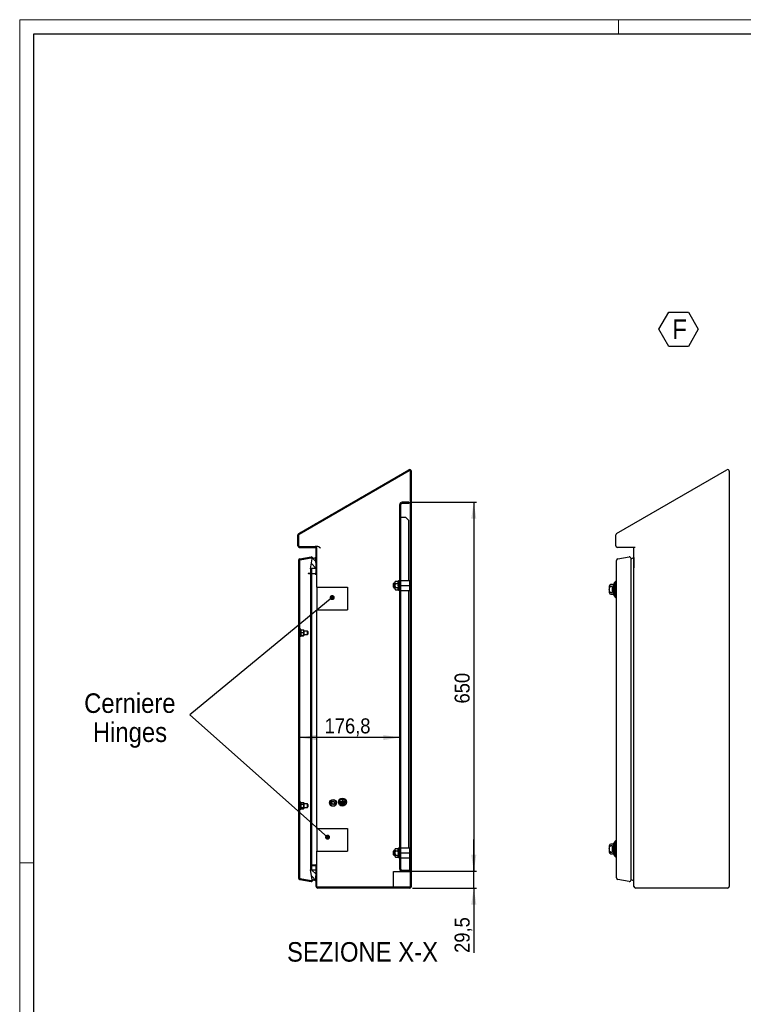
# Model space of a CAD drawing. Header units: millimetres. Extents: x 0 to 4205, y 0 to 2970.
# Tile 3 of 5: x 0 to 1275, y 1235 to 2970. Entities that reach past the tile are written whole.
import ezdxf

# ---------------------------------------------------------------- set-up
doc = ezdxf.new("R2010")
doc.units = ezdxf.units.MM
doc.header["$LTSCALE"] = 5
doc.layers.add('FORMAT', color=7, linetype='Continuous')
doc.styles.add('SLDTEXTSTYLE3', font='GOTHIC.TTF', dxfattribs={"width": 0.913})
doc.styles.add('SLDTEXTSTYLE4', font='GOTHIC.TTF', dxfattribs={"width": 0.913})
doc.dimstyles.new('SLDDIMSTYLE1', dxfattribs={"dimtxt": 26.458333, "dimasz": 29.104167, "dimexe": 0, "dimexo": 0.0625, "dimgap": 6.614583, "dimtad": 1, "dimrnd": 1e-09, "dimzin": 12, "dimdsep": 46, "dimtxsty": 'SLDTEXTSTYLE3', "dimsah": 1, "dimcen": 0.09, "dimadec": 0, "dimazin": 3, "dimtfac": 1, "dimtofl": 0, "dimtmove": 0, "dimatfit": 3, "dimfxl": 1, "dimfrac": 2, "dimtolj": 1, "dimtzin": 12, "dimarcsym": 0})
doc.dimstyles.new('SLDDIMSTYLE2', dxfattribs={"dimtxt": 26.458333, "dimasz": 29.104167, "dimexe": 0, "dimexo": 0.0625, "dimgap": 6.614583, "dimtad": 1, "dimdec": 1, "dimrnd": 1e-09, "dimzin": 12, "dimdsep": 46, "dimtxsty": 'SLDTEXTSTYLE3', "dimsah": 1, "dimcen": 0.09, "dimadec": 0, "dimazin": 3, "dimtfac": 1, "dimtdec": 1, "dimtmove": 0, "dimatfit": 0, "dimfxl": 1, "dimfrac": 2, "dimtolj": 1, "dimtzin": 12, "dimarcsym": 0})
doc.dimstyles.new('SLDDIMSTYLE3', dxfattribs={"dimtxt": 26.458333, "dimasz": 29.104167, "dimexe": 0, "dimexo": 0.0625, "dimgap": 6.614583, "dimtad": 1, "dimdec": 1, "dimrnd": 1e-09, "dimzin": 12, "dimdsep": 46, "dimtxsty": 'SLDTEXTSTYLE3', "dimsah": 1, "dimcen": 0.09, "dimadec": 0, "dimazin": 3, "dimtfac": 1, "dimtdec": 1, "dimtofl": 0, "dimtmove": 0, "dimatfit": 3, "dimfxl": 1, "dimfrac": 2, "dimtolj": 1, "dimtzin": 12, "dimarcsym": 0})

# ---------------------------------------------------------------- blocks, each defined once
blk = doc.blocks.new('SW_NOTE_0_5')
at = {"layer": 'FORMAT', "color": 0, "char_height": 34.4, "attachment_point": 2}
for s, insert, style in [('Cerniere', (94.6, 43.9), 'SLDTEXTSTYLE3'), ('Hinges', (94.8, -7.3), 'SLDTEXTSTYLE4')]:
    blk.add_mtext(s, dxfattribs=dict(at, insert=insert, style=style))
blk = doc.blocks.new('SW_NOTE_0_9')
at = {"layer": 'FORMAT', "color": 0}
for p, q in [((-23.6, 26.4), (-6.2, 56.5)), ((-6.2, 56.5), (28.5, 56.5)), ((28.5, 56.5), (45.8, 26.4)), ((-6.2, -3.7), (-23.6, 26.4)), ((45.8, 26.4), (28.5, -3.7)), ((28.5, -3.7), (-6.2, -3.7))]:
    blk.add_line(p, q, dxfattribs=at)
at = {"layer": 'FORMAT', "color": 0, "insert": (0, 43.9), "char_height": 34.4, "attachment_point": 1, "style": 'SLDTEXTSTYLE3'}
blk.add_mtext('F', dxfattribs=at)
blk = doc.blocks.new('_D_17')
at = {"layer": 'FORMAT'}
blk.add_line((669.7, 1705.2), (492.9, 1705.2), dxfattribs=at)
for points in [[(492.9, 1705.2), (522, 1700.7), (522, 1709.7)], [(669.7, 1705.2), (640.6, 1709.7), (640.6, 1700.7)]]:
    blk.add_solid(points, dxfattribs=at)
at = {"layer": 'FORMAT', "insert": (537.3, 1739), "char_height": 26.46, "attachment_point": 1, "style": 'SLDTEXTSTYLE3'}
blk.add_mtext('176,8', dxfattribs=at)
blk = doc.blocks.new('_D_18')
at = {"layer": 'FORMAT', "color": 7}
for p, q in [((800.2, 1469.6), (800.2, 1525.5)), ((692.7, 1469.6), (805.2, 1469.6)), ((800.2, 1440.1), (800.2, 1469.6)), ((692.2, 1440.1), (805.2, 1440.1)), ((800.2, 1440.1), (800.2, 1325.9))]:
    blk.add_line(p, q, dxfattribs=at)
for points in [[(800.2, 1469.6), (804.7, 1498.7), (795.7, 1498.7)], [(800.2, 1440.1), (795.7, 1411), (804.7, 1411)]]:
    blk.add_solid(points, dxfattribs=at)
at = {"layer": 'FORMAT', "color": 7, "insert": (766.4, 1325.9), "char_height": 26.46, "attachment_point": 1, "rotation": 90, "style": 'SLDTEXTSTYLE3'}
blk.add_mtext('29,5', dxfattribs=at)
blk = doc.blocks.new('_D_19')
at = {"layer": 'FORMAT', "color": 7}
for p, q in [((690.7, 2119.6), (805.2, 2119.6)), ((800.2, 2119.6), (800.2, 1469.6)), ((690.7, 1469.6), (805.2, 1469.6))]:
    blk.add_line(p, q, dxfattribs=at)
for points in [[(800.2, 2119.6), (795.7, 2090.5), (804.7, 2090.5)], [(800.2, 1469.6), (804.7, 1498.7), (795.7, 1498.7)]]:
    blk.add_solid(points, dxfattribs=at)
at = {"layer": 'FORMAT', "color": 7, "insert": (766.4, 1765.2), "char_height": 26.46, "attachment_point": 1, "rotation": 90, "style": 'SLDTEXTSTYLE3'}
blk.add_mtext('650', dxfattribs=at)
blk = doc.blocks.new('_Dot')
at = {"color": 0, "linetype": 'ByBlock', "lineweight": -2}
blk.add_line((-0.5, 0), (-1, 0), dxfattribs=at)
at = {"color": 0, "linetype": 'ByBlock', "const_width": 0.5}
blk.add_lwpolyline([(-0.25, 0, 1), (0.25, 0, 1)], format="xyb", close=True, dxfattribs=at)

msp = doc.modelspace()

# ---------------------------------------------------------------- hatches: boundary and pattern name
at = {"layer": 'FORMAT', "linetype": 'Continuous', "lineweight": 18}
h = msp.add_hatch(dxfattribs=at)
h.set_pattern_fill('ANSI31', color=256, scale=2.5, style=0)
edge = h.paths.add_edge_path(flags=0)
edge.add_line((514.207341, 1479.569484), (520.707341, 1479.569484))
edge.add_arc((520.707341, 1478.069484), 1.5, 0, 90, ccw=False)
edge.add_line((522.207341, 1478.069484), (522.207341, 1443.069484))
edge.add_arc((525.207341, 1443.069484), 3, 180, 270)
edge.add_line((525.207341, 1440.069484), (687.207341, 1440.069484))
edge.add_arc((687.207341, 1443.069484), 3, 270, 360)
edge.add_line((690.207341, 1443.069484), (690.207341, 2174.143386))
edge.add_arc((687.207341, 2174.143386), 3, 0, 120)
edge.add_line((685.707341, 2176.741462), (491.707341, 2064.73551))
edge.add_arc((493.207341, 2062.137434), 3, 120, 180)
edge.add_line((490.207341, 2062.137434), (490.207341, 2043.069484))
edge.add_arc((493.207341, 2043.069484), 3, 180, 270)
edge.add_line((493.207341, 2040.069484), (520.707341, 2040.069484))
edge.add_arc((520.707341, 2038.569484), 1.5, 0, 90, ccw=False)
edge.add_line((522.207341, 2038.569484), (522.207341, 1995.706447))
edge.add_arc((520.707341, 1995.706447), 1.5, 265, 360, ccw=False)
edge.add_line((520.576608, 1994.212155), (509.357102, 1995.193735))
edge.add_line((509.357102, 1995.193735), (509.226368, 1993.699443))
edge.add_line((509.226368, 1993.699443), (520.445874, 1992.717863))
edge.add_arc((520.707341, 1995.706447), 3, 265, 360)
edge.add_line((523.707341, 1995.706447), (523.707341, 2038.569484))
edge.add_arc((520.707341, 2038.569484), 3, 0, 90)
edge.add_line((520.707341, 2041.569484), (493.207341, 2041.569484))
edge.add_arc((493.207341, 2043.069484), 1.5, 180, 270, ccw=False)
edge.add_line((491.707341, 2043.069484), (491.707341, 2062.137434))
edge.add_arc((493.207341, 2062.137434), 1.5, 120, 180, ccw=False)
edge.add_line((492.457341, 2063.436472), (686.457341, 2175.442424))
edge.add_arc((687.207341, 2174.143386), 1.5, 0, 120, ccw=False)
edge.add_line((688.707341, 2174.143386), (688.707341, 1443.069484))
edge.add_arc((687.207341, 1443.069484), 1.5, 270, 360, ccw=False)
edge.add_line((687.207341, 1441.569484), (525.207341, 1441.569484))
edge.add_arc((525.207341, 1443.069484), 1.5, 180, 270, ccw=False)
edge.add_line((523.707341, 1443.069484), (523.707341, 1478.069484))
edge.add_arc((520.707341, 1478.069484), 3, 0, 90)
edge.add_line((520.707341, 1481.069484), (514.207341, 1481.069484))
edge.add_line((514.207341, 1481.069484), (514.207341, 1479.569484))
h = msp.add_hatch(dxfattribs=at)
h.set_pattern_fill('ANSI31', color=256, scale=2.5, style=0)
edge = h.paths.add_edge_path(flags=0)
edge.add_line((685.707341, 2117.572522), (685.707341, 2119.572522))
edge.add_line((685.707341, 2119.572522), (673.707341, 2119.572522))
edge.add_arc((673.707341, 2115.572522), 4, 90, 180)
edge.add_line((669.707341, 2115.572522), (669.707341, 1473.569484))
edge.add_arc((673.707341, 1473.569484), 4, 180, 270)
edge.add_line((673.707341, 1469.569484), (685.707341, 1469.569484))
edge.add_line((685.707341, 1469.569484), (685.707341, 1471.569484))
edge.add_line((685.707341, 1471.569484), (673.707341, 1471.569484))
edge.add_arc((673.707341, 1473.569484), 2, 180, 270, ccw=False)
edge.add_line((671.707341, 1473.569484), (671.707341, 2115.572522))
edge.add_arc((673.707341, 2115.572522), 2, 90, 180, ccw=False)
edge.add_line((673.707341, 2117.572522), (685.707341, 2117.572522))
h = msp.add_hatch(dxfattribs=at)
h.set_pattern_fill('ANSI31', color=256, scale=2.5, angle=90, style=0)
edge = h.paths.add_edge_path(flags=0)
edge.add_line((515.625316, 2020.075603), (512.549042, 2002.629186))
edge.add_line((512.549042, 2002.629186), (514.026253, 2002.368714))
edge.add_line((514.026253, 2002.368714), (514.19481, 2003.324647))
edge.add_line((514.19481, 2003.324647), (521.210354, 2003.34575))
edge.add_arc((521.207346, 2004.345746), 1, 270.172351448, 360.172351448)
edge.add_line((522.207341, 2004.348754), (522.153909, 2022.111609))
edge.add_line((522.153909, 2022.111609), (517.102527, 2019.815131))
edge.add_arc((514.148104, 2020.336075), 3, 350, 460)
edge.add_line((513.62716, 2023.290499), (493.895569, 2019.811287))
edge.add_arc((494.416513, 2016.856863), 3, 100, 180)
edge.add_line((491.416513, 2016.856863), (491.416513, 1458.282105))
edge.add_arc((494.416513, 1458.282105), 3, 180, 260)
edge.add_line((493.895569, 1455.327682), (513.62716, 1451.84847))
edge.add_arc((514.148104, 1454.802894), 3, 260, 370)
edge.add_line((517.102527, 1455.323838), (522.153909, 1453.02736))
edge.add_line((522.153909, 1453.02736), (522.207341, 1470.790215))
edge.add_arc((521.207346, 1470.793223), 1, 359.827648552, 449.827648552)
edge.add_line((521.210354, 1471.793218), (514.19481, 1471.814322))
edge.add_line((514.19481, 1471.814322), (514.026253, 1472.770255))
edge.add_line((514.026253, 1472.770255), (512.549042, 1472.509783))
edge.add_line((512.549042, 1472.509783), (515.625316, 1455.063366))
edge.add_arc((514.148104, 1454.802894), 1.5, -100, 10, ccw=False)
edge.add_line((513.887632, 1453.325682), (494.156041, 1456.804894))
edge.add_arc((494.416513, 1458.282105), 1.5, 180, 260, ccw=False)
edge.add_line((492.916513, 1458.282105), (492.916513, 2016.856863))
edge.add_arc((494.416513, 2016.856863), 1.5, 100, 180, ccw=False)
edge.add_line((494.156041, 2018.334075), (513.887632, 2021.813287))
edge.add_arc((514.148104, 2020.336075), 1.5, -10, 100, ccw=False)

# ---------------------------------------------------------------- linework, layer by layer
at = {"color": 7, "linetype": 'Continuous', "lineweight": 18}
for p, q in [((0.017396, 2969.593094), (0.017396, -0.406906)), ((4205.017396, 2969.593094), (0.017396, 2969.593094)), ((1055.017396, 2944.593094), (1055.017396, 2969.593094)), ((25.017396, 1484.593094), (0.017396, 1484.593094))]:
    msp.add_line(p, q, dxfattribs=at)
at = {"color": 7, "linetype": 'Continuous', "lineweight": 25}
for p, q in [((25.017396, 24.593094), (25.017396, 2944.593094)), ((25.017396, 2944.593094), (4180.017396, 2944.593094)), ((491.707341, 2064.73551), (685.707341, 2176.741462)), ((492.457341, 2063.436472), (686.457341, 2175.442424)), ((688.707341, 1443.069484), (688.707341, 2174.143386)), ((690.207341, 1443.069484), (690.207341, 2174.143386)), ((1051.957787, 2064.73551), (1245.957787, 2176.741462)), ((1250.457787, 2174.143386), (1250.457787, 1443.069484)), ((685.707341, 2119.572522), (673.707341, 2119.572522)), ((685.707341, 2117.572522), (673.707341, 2117.572522)), ((685.707341, 2119.572522), (685.707341, 2117.572522)), ((669.707341, 1473.569484), (669.707341, 2115.572522)), ((671.707341, 1473.569484), (671.707341, 2115.572522)), ((673.707341, 2092.572522), (671.707341, 2092.572522)), ((680.707341, 2092.572522), (673.707341, 2092.572522)), ((685.707341, 2087.572522), (680.707341, 2092.572522)), ((685.707341, 1982.069484), (685.707341, 2087.572522)), ((490.207341, 2043.069484), (490.207341, 2062.137434)), ((491.707341, 2043.069484), (491.707341, 2062.137434)), ((1050.457787, 2043.069484), (1050.457787, 2062.137434)), ((493.207341, 2041.569484), (520.707341, 2041.569484)), ((493.207341, 2040.069484), (520.707341, 2040.069484)), ((521.521157, 2041.569484), (520.707341, 2041.569484)), ((525.325868, 2041.569484), (521.521157, 2041.569484)), ((522.207341, 1995.706447), (522.207341, 2038.569484)), ((523.707341, 1995.706447), (523.707341, 2038.569484)), ((1084.526002, 2040.069484), (1053.457787, 2040.069484)), ((1082.457787, 1443.069484), (1082.457787, 2038.569484)), ((491.416513, 2016.856863), (491.416513, 1458.282105)), ((492.916513, 2016.856863), (492.916513, 1458.282105)), ((493.895569, 2019.811287), (513.62716, 2023.290499)), ((494.156041, 2018.334075), (513.887632, 2021.813287)), ((512.549042, 2002.629186), (515.625316, 2020.075603)), ((522.153909, 2022.111609), (517.102527, 2019.815131)), ((517.148104, 2019.835851), (517.148104, 2020.336075)), ((522.207341, 2004.348754), (522.153909, 2022.111609)), ((1051.666959, 1458.282105), (1051.666959, 2016.856863)), ((1054.146014, 2019.811287), (1073.877605, 2023.290499)), ((1077.398549, 2019.835851), (1082.404354, 2022.111609)), ((1077.398549, 1687.569484), (1077.398549, 2020.336075)), ((1082.404354, 1687.569484), (1082.404354, 2022.111609)), ((1082.404354, 2022.111609), (1082.457787, 2004.348754)), ((509.226368, 1993.699443), (509.357102, 1995.193735)), ((509.357102, 1995.193735), (520.576608, 1994.212155)), ((512.549042, 2002.629186), (514.026253, 2002.368714)), ((512.549042, 2002.629186), (512.549042, 1994.914476)), ((514.026253, 2002.368714), (514.19481, 2003.324647)), ((514.026253, 2002.368714), (514.026253, 1994.785237)), ((514.19481, 2003.324647), (521.210354, 2003.34575)), ((514.19481, 2003.324647), (514.19481, 1994.77049)), ((523.707341, 1970.069484), (523.707341, 1995.706447)), ((1082.457787, 2011.534799), (1082.43619, 2011.528262)), ((520.445874, 1992.717863), (509.226368, 1993.699443)), ((512.549042, 1993.408746), (512.549042, 1472.509783)), ((514.026253, 1993.279507), (514.026253, 1472.770255)), ((514.19481, 1993.26476), (514.19481, 1687.569484)), ((514.207341, 1993.263664), (514.207341, 1481.069484)), ((659.457341, 1977.069484), (658.707341, 1976.319484)), ((661.707341, 1977.069484), (659.457341, 1977.069484)), ((659.457341, 1977.069484), (659.457341, 1973.069484)), ((662.287898, 1980.575038), (661.707341, 1979.569484)), ((661.707341, 1978.69865), (661.707341, 1979.569484)), ((662.287898, 1976.822261), (661.707341, 1978.69865)), ((661.707341, 1973.069484), (661.707341, 1978.69865)), ((662.287898, 1980.575038), (667.190933, 1980.575038)), ((667.707341, 1981.469484), (667.190933, 1980.575038)), ((669.707341, 1981.294507), (667.707341, 1981.469484)), ((667.707341, 1981.469484), (667.707341, 1964.669484)), ((671.707341, 1982.069484), (687.707341, 1982.069484)), ((687.707341, 1973.069484), (687.707341, 1982.069484)), ((688.707341, 1977.569484), (687.707341, 1977.569484)), ((1050.166959, 1980.074484), (1047.666959, 1977.574484)), ((1047.666959, 1977.574484), (1047.666959, 1954.574484)), ((1051.666959, 1980.074484), (1050.166959, 1980.074484)), ((1050.166959, 1966.074484), (1050.166959, 1980.074484)), ((523.707341, 1970.069484), (523.707341, 1930.069484)), ((523.707341, 1970.069484), (530.467341, 1970.069484)), ((530.467341, 1970.069484), (577.544341, 1970.069484)), ((577.544341, 1970.069484), (577.544341, 1930.069484)), ((658.707341, 1973.069484), (658.707341, 1976.319484)), ((658.707341, 1969.819484), (658.707341, 1973.069484)), ((658.707341, 1969.819484), (659.457341, 1969.069484)), ((659.457341, 1973.069484), (659.457341, 1969.069484)), ((659.457341, 1969.069484), (661.707341, 1969.069484)), ((661.707341, 1967.440319), (661.707341, 1973.069484)), ((662.287898, 1965.563931), (661.707341, 1967.440319)), ((661.707341, 1966.569484), (661.707341, 1967.440319)), ((661.707341, 1966.569484), (662.287898, 1965.563931)), ((662.287898, 1976.822261), (667.190933, 1976.822261)), ((662.287898, 1969.316708), (667.190933, 1969.316708)), ((662.287898, 1965.563931), (667.190933, 1965.563931)), ((667.190933, 1965.563931), (667.707341, 1964.669484)), ((667.707341, 1964.669484), (669.707341, 1964.844462)), ((671.707341, 1973.069484), (687.707341, 1973.069484)), ((671.707341, 1964.069484), (687.707341, 1964.069484)), ((685.707341, 1511.069484), (685.707341, 1964.069484)), ((687.707341, 1964.069484), (687.707341, 1973.069484)), ((687.707341, 1968.569484), (688.707341, 1968.569484)), ((1038.866959, 1971.574484), (1038.866959, 1960.574484)), ((1044.800895, 1974.574484), (1041.866959, 1974.574484)), ((1044.466959, 1971.55171), (1041.866959, 1971.55171)), ((1041.866959, 1960.597259), (1044.466959, 1960.597259)), ((1044.466959, 1960.597259), (1044.466959, 1971.55171)), ((1046.966959, 1956.324485), (1046.966959, 1975.824483)), ((1050.166959, 1952.074484), (1050.166959, 1966.074484)), ((1041.866959, 1957.574484), (1044.800895, 1957.574484)), ((1047.666959, 1954.574484), (1050.166959, 1952.074484)), ((1050.166959, 1952.074484), (1051.666959, 1952.074484)), ((523.707341, 1545.069484), (523.707341, 1930.069484)), ((523.707341, 1930.069484), (530.467341, 1930.069484)), ((530.467341, 1930.069484), (577.544341, 1930.069484)), ((493.916513, 1894.336075), (492.916513, 1894.336075)), ((495.516513, 1895.836075), (493.916513, 1895.836075)), ((493.916513, 1890.787392), (493.916513, 1895.836075)), ((493.916513, 1883.836075), (493.916513, 1890.787392)), ((495.516513, 1890.787392), (495.516513, 1895.836075)), ((495.963095, 1895.122323), (495.516513, 1892.795564)), ((495.516513, 1883.836075), (495.516513, 1890.787392)), ((495.963095, 1895.122323), (500.069931, 1895.122323)), ((495.963095, 1890.468804), (500.069931, 1890.468804)), ((500.069931, 1895.122323), (500.516513, 1894.805959)), ((500.069931, 1890.468804), (500.516513, 1892.795564)), ((500.516513, 1892.795564), (500.516513, 1894.834964)), ((507.166513, 1892.836075), (500.516513, 1892.836075)), ((500.516513, 1892.795564), (500.516513, 1887.82568)), ((507.916513, 1892.086075), (507.166513, 1892.836075)), ((507.166513, 1889.836075), (507.166513, 1892.836075)), ((507.916513, 1892.086075), (507.916513, 1889.836075)), ((492.916513, 1885.336075), (493.916513, 1885.336075)), ((492.966513, 1881.836075), (492.916513, 1881.836075)), ((492.966513, 1881.836075), (492.966513, 1874.836075)), ((493.016513, 1880.336075), (492.966513, 1880.336075)), ((492.966513, 1874.836075), (492.966513, 1867.836075)), ((493.016513, 1880.336075), (493.016513, 1874.836075)), ((493.016513, 1874.836075), (493.016513, 1869.336075)), ((493.916513, 1883.836075), (495.516513, 1883.836075)), ((495.963095, 1885.182556), (495.516513, 1884.866192)), ((495.963095, 1885.182556), (500.069931, 1885.182556)), ((495.963095, 1884.549828), (500.069931, 1884.549828)), ((500.069931, 1884.549828), (500.516513, 1884.866192)), ((500.516513, 1887.82568), (500.516513, 1884.866192)), ((500.516513, 1886.836075), (507.166513, 1886.836075)), ((507.166513, 1886.836075), (507.166513, 1889.836075)), ((507.166513, 1886.836075), (507.916513, 1887.586075)), ((507.916513, 1889.836075), (507.916513, 1887.586075)), ((492.916513, 1867.836075), (492.966513, 1867.836075)), ((492.966513, 1869.336075), (493.016513, 1869.336075)), ((514.19481, 1687.569484), (514.19481, 1471.814322)), ((1077.398549, 1454.802894), (1077.398549, 1687.569484)), ((1082.404354, 1453.02736), (1082.404354, 1687.569484)), ((492.966513, 1607.302894), (492.916513, 1607.302894)), ((492.966513, 1607.302894), (492.966513, 1593.302894)), ((493.016513, 1605.802894), (492.966513, 1605.802894)), ((493.016513, 1605.802894), (493.016513, 1594.802894)), ((569.207341, 1596.069484), (568.207341, 1596.069484)), ((568.207341, 1596.069484), (568.207341, 1592.069484)), ((569.207341, 1596.069484), (569.207341, 1592.069484)), ((492.916513, 1593.302894), (492.966513, 1593.302894)), ((493.916513, 1589.802894), (492.916513, 1589.802894)), ((492.916513, 1580.802894), (493.916513, 1580.802894)), ((492.966513, 1594.802894), (493.016513, 1594.802894)), ((495.516513, 1591.302894), (493.916513, 1591.302894)), ((493.916513, 1585.302894), (493.916513, 1591.302894)), ((493.916513, 1579.302894), (493.916513, 1585.302894)), ((493.916513, 1579.302894), (495.516513, 1579.302894)), ((495.516513, 1585.302894), (495.516513, 1591.302894)), ((495.801322, 1590.796197), (495.516513, 1590.302894)), ((495.963095, 1587.629915), (495.516513, 1584.760217)), ((495.516513, 1579.302894), (495.516513, 1585.302894)), ((495.963095, 1581.890519), (495.516513, 1580.727008)), ((495.516513, 1580.302894), (495.801322, 1579.80959)), ((495.850335, 1590.767899), (495.963095, 1591.04229)), ((495.963095, 1591.04229), (500.069931, 1591.04229)), ((495.963095, 1587.629915), (500.069931, 1587.629915)), ((495.963095, 1581.890519), (500.069931, 1581.890519)), ((495.963095, 1579.563497), (500.069931, 1579.563497)), ((500.069931, 1591.04229), (500.17507, 1590.768364)), ((500.069931, 1581.890519), (500.516513, 1584.760217)), ((500.069931, 1579.563497), (500.516513, 1580.727008)), ((500.516513, 1590.302894), (500.229598, 1590.799845)), ((500.229598, 1579.805942), (500.516513, 1580.302894)), ((500.516513, 1590.302894), (500.516513, 1589.336103)), ((500.516513, 1589.336103), (500.516513, 1584.760217)), ((507.166513, 1588.302894), (500.516513, 1588.302894)), ((500.516513, 1584.760217), (500.516513, 1580.727008)), ((500.516513, 1582.302894), (507.166513, 1582.302894)), ((500.516513, 1580.727008), (500.516513, 1580.302894)), ((507.916513, 1587.552894), (507.166513, 1588.302894)), ((507.166513, 1582.302894), (507.166513, 1588.302894)), ((507.166513, 1582.302894), (507.916513, 1583.052894)), ((507.916513, 1587.552894), (507.916513, 1583.052894)), ((549.32059, 1595.069484), (546.433839, 1590.069484)), ((546.433839, 1590.069484), (549.32059, 1585.069484)), ((555.094093, 1595.069484), (549.32059, 1595.069484)), ((549.32059, 1585.069484), (555.094093, 1585.069484)), ((557.980844, 1590.069484), (555.094093, 1595.069484)), ((555.094093, 1585.069484), (557.980844, 1590.069484)), ((564.207341, 1592.069484), (564.907341, 1591.069484)), ((568.207341, 1592.069484), (564.207341, 1592.069484)), ((572.507341, 1591.069484), (564.907341, 1591.069484)), ((565.607341, 1590.069484), (566.307341, 1589.069484)), ((571.807341, 1590.069484), (565.607341, 1590.069484)), ((571.107341, 1589.069484), (566.307341, 1589.069484)), ((567.007341, 1588.069484), (567.707341, 1587.069484)), ((570.407341, 1588.069484), (567.007341, 1588.069484)), ((567.707341, 1587.069484), (569.707341, 1587.069484)), ((573.207341, 1592.069484), (569.207341, 1592.069484)), ((569.707341, 1587.069484), (570.407341, 1588.069484)), ((571.107341, 1589.069484), (571.807341, 1590.069484)), ((572.507341, 1591.069484), (573.207341, 1592.069484)), ((523.707341, 1545.069484), (523.707341, 1505.069484)), ((523.707341, 1545.069484), (530.467341, 1545.069484)), ((530.467341, 1545.069484), (577.544341, 1545.069484)), ((577.544341, 1545.069484), (577.544341, 1505.069484)), ((662.287898, 1509.575038), (661.707341, 1508.569484)), ((662.287898, 1509.575038), (667.190933, 1509.575038)), ((667.707341, 1510.469484), (667.190933, 1509.575038)), ((669.707341, 1510.294507), (667.707341, 1510.469484)), ((667.707341, 1510.469484), (667.707341, 1493.669484)), ((671.707341, 1511.069484), (687.707341, 1511.069484)), ((687.707341, 1506.069484), (687.707341, 1511.069484)), ((1038.866959, 1514.564484), (1038.866959, 1509.064484)), ((1038.866959, 1509.064484), (1038.866959, 1503.564484)), ((1044.800895, 1517.564484), (1041.866959, 1517.564484)), ((1044.466959, 1514.54171), (1041.866959, 1514.54171)), ((1044.466959, 1503.587259), (1044.466959, 1514.54171)), ((1046.966959, 1499.314485), (1046.966959, 1518.814483)), ((1050.166959, 1523.064484), (1047.666959, 1520.564484)), ((1047.666959, 1520.564484), (1047.666959, 1509.064484)), ((1047.666959, 1509.064484), (1047.666959, 1497.564484)), ((1051.666959, 1523.064484), (1050.166959, 1523.064484)), ((1050.166959, 1495.064484), (1050.166959, 1523.064484)), ((523.707341, 1478.069484), (523.707341, 1505.069484)), ((523.707341, 1505.069484), (530.467341, 1505.069484)), ((530.467341, 1505.069484), (577.544341, 1505.069484)), ((659.457341, 1506.069484), (658.707341, 1505.319484)), ((658.707341, 1502.069484), (658.707341, 1505.319484)), ((658.707341, 1498.819484), (658.707341, 1502.069484)), ((658.707341, 1498.819484), (659.457341, 1498.069484)), ((661.707341, 1506.069484), (659.457341, 1506.069484)), ((659.457341, 1506.069484), (659.457341, 1502.069484)), ((659.457341, 1502.069484), (659.457341, 1498.069484)), ((659.457341, 1498.069484), (661.707341, 1498.069484)), ((661.707341, 1507.69865), (661.707341, 1508.569484)), ((662.287898, 1505.822261), (661.707341, 1507.69865)), ((661.707341, 1502.069484), (661.707341, 1507.69865)), ((661.707341, 1496.440319), (661.707341, 1502.069484)), ((662.287898, 1494.563931), (661.707341, 1496.440319)), ((661.707341, 1495.569484), (661.707341, 1496.440319)), ((661.707341, 1495.569484), (662.287898, 1494.563931)), ((662.287898, 1505.822261), (667.190933, 1505.822261)), ((662.287898, 1498.316708), (667.190933, 1498.316708)), ((662.287898, 1494.563931), (667.190933, 1494.563931)), ((667.190933, 1494.563931), (667.707341, 1493.669484)), ((667.707341, 1493.669484), (669.707341, 1493.844462)), ((671.707341, 1502.069484), (687.707341, 1502.069484)), ((671.707341, 1493.069484), (687.707341, 1493.069484)), ((688.707341, 1506.569484), (687.707341, 1506.569484)), ((687.707341, 1506.069484), (688.707341, 1506.069484)), ((687.707341, 1504.069484), (687.707341, 1506.069484)), ((687.707341, 1469.569484), (687.707341, 1504.069484)), ((1041.866959, 1503.587259), (1044.466959, 1503.587259)), ((1041.866959, 1500.564484), (1044.800895, 1500.564484)), ((1047.666959, 1497.564484), (1050.166959, 1495.064484)), ((1050.166959, 1495.064484), (1051.666959, 1495.064484)), ((514.207341, 1479.569484), (514.207341, 1481.069484)), ((514.207341, 1481.069484), (520.707341, 1481.069484)), ((514.207341, 1479.569484), (520.707341, 1479.569484)), ((522.207341, 1443.069484), (522.207341, 1478.069484)), ((523.707341, 1443.069484), (523.707341, 1478.069484)), ((494.156041, 1456.804894), (513.887632, 1453.325682)), ((514.026253, 1472.770255), (512.549042, 1472.509783)), ((515.625316, 1455.063366), (512.549042, 1472.509783)), ((514.19481, 1471.814322), (514.026253, 1472.770255)), ((521.210354, 1471.793218), (514.19481, 1471.814322)), ((522.153909, 1453.02736), (522.207341, 1470.790215)), ((658.707341, 1441.569484), (658.707341, 1469.569484)), ((658.707341, 1469.569484), (673.707341, 1469.569484)), ((673.707341, 1471.569484), (685.707341, 1471.569484)), ((673.707341, 1469.569484), (685.707341, 1469.569484)), ((685.707341, 1471.569484), (685.707341, 1469.569484)), ((685.707341, 1469.569484), (687.707341, 1469.569484)), ((1082.404354, 1453.02736), (1082.457787, 1470.790215)), ((1082.457787, 1463.604169), (1082.43619, 1463.610707)), ((493.895569, 1455.327682), (513.62716, 1451.84847)), ((517.102527, 1455.323838), (522.153909, 1453.02736)), ((517.148104, 1454.802894), (517.148104, 1455.303118)), ((687.207341, 1441.569484), (525.207341, 1441.569484)), ((687.207341, 1440.069484), (525.207341, 1440.069484)), ((1073.877605, 1451.84847), (1054.146014, 1455.327682)), ((1077.398549, 1455.303118), (1082.404354, 1453.02736)), ((1090.019488, 1440.069484), (1085.457787, 1440.069484)), ((1247.457787, 1440.069484), (1090.019488, 1440.069484))]:
    msp.add_line(p, q, dxfattribs=at)
for centre, radius in [((552.207341, 1590.069484), 6), ((568.707341, 1591.569484), 7), ((568.707341, 1591.569484), 5.5), ((568.707341, 1591.569484), 5.25), ((552.207341, 1590.069484), 3), ((552.207341, 1590.069484), 2.5)]:
    msp.add_circle(centre, radius, dxfattribs=at)
for centre, radius, start, end in [((687.207341, 2174.143386), 3, 0, 120), ((687.207341, 2174.143386), 1.5, 0, 120), ((1247.457787, 2174.143386), 3, 0, 120), ((673.707341, 2115.572522), 4, 90, 180), ((673.707341, 2115.572522), 2, 90, 180), ((493.207341, 2062.137434), 3, 120, 180), ((1053.457787, 2062.137434), 3, 120, 180), ((493.207341, 2062.137434), 1.5, 120, 180), ((493.207341, 2043.069484), 3, 180, 270), ((493.207341, 2043.069484), 1.5, 180, 270), ((520.707341, 2038.569484), 3, 0, 90), ((520.707341, 2038.569484), 1.5, 0, 90), ((1053.457787, 2043.069484), 3, 180, 270), ((1080.957787, 2038.569484), 1.5, 0, 90), ((494.416513, 2016.856863), 3, 100, 180), ((494.416513, 2016.856863), 1.5, 100, 180), ((514.148104, 2020.336075), 3, 350, 100), ((514.148104, 2020.336075), 1.5, 350, 100), ((1054.666959, 2016.856863), 3, 100, 180), ((1074.398549, 2020.336075), 3, 0, 100), ((520.707341, 1995.706447), 3, 265, 0), ((520.707341, 1995.706447), 1.5, 265, 0), ((521.207346, 2004.345746), 1, 270.172351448, 0.172351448), ((1041.866959, 1971.574484), 3, 90, 180), ((1041.866959, 1960.574484), 3, 180, 270), ((1044.800895, 1976.574484), 2, 270, 330), ((1046.965959, 1975.324484), 0.5, 89.885408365, 150), ((1048.216959, 1975.324484), 1.25, 116.103881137, 180), ((1044.800895, 1955.574484), 2, 30, 90), ((1046.965959, 1956.824484), 0.5, 210, 270.114591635), ((1048.216959, 1956.824484), 1.25, 180, 243.896118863), ((1041.866959, 1514.564484), 3, 90, 180), ((1044.800895, 1519.564484), 2, 270, 330), ((1046.965959, 1518.314484), 0.5, 89.885408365, 150), ((1048.216959, 1518.314484), 1.25, 116.103881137, 180), ((1041.866959, 1503.564484), 3, 180, 270), ((1044.800895, 1498.564484), 2, 30, 90), ((1046.965959, 1499.814484), 0.5, 210, 270.114591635), ((1048.216959, 1499.814484), 1.25, 180, 243.896118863), ((520.707341, 1478.069484), 3, 0, 90), ((520.707341, 1478.069484), 1.5, 0, 90), ((494.416513, 1458.282105), 3, 180, 260), ((494.416513, 1458.282105), 1.5, 180, 260), ((521.207346, 1470.793223), 1, 359.827648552, 89.827648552), ((673.707341, 1473.569484), 4, 180, 270), ((673.707341, 1473.569484), 2, 180, 270), ((1054.666959, 1458.282105), 3, 180, 260), ((514.148104, 1454.802894), 3, 260, 10), ((514.148104, 1454.802894), 1.5, 260, 10), ((525.207341, 1443.069484), 3, 180, 270), ((525.207341, 1443.069484), 1.5, 180, 270), ((687.207341, 1443.069484), 1.5, 270, 0), ((687.207341, 1443.069484), 3, 270, 0), ((1074.398549, 1454.802894), 3, 260, 0), ((1085.457787, 1443.069484), 3, 180, 270), ((1247.457787, 1443.069484), 3, 270, 0)]:
    msp.add_arc(centre, radius, start, end, dxfattribs=at)
msp.add_ellipse((525.325868, 2038.569484), major_axis=(3.662324, 0), ratio=0.8191520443, start_param=0.8914602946, end_param=1.5707963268, dxfattribs=at)
for points, knots in [([(527.626821, 2040.903455), (527.849745, 2040.755986), (528.058796, 2040.589696), (528.449108, 2040.233108), (528.631555, 2040.041906), (529.151984, 2039.440965), (529.462908, 2039.002423), (529.769043, 2038.569484)], [0, 0, 0, 0, 0.25, 0.25, 0.5, 0.5, 1, 1, 1, 1]), ([(661.707341, 1978.69865), (661.707922, 1978.74314), (661.716185, 1979.376775), (662.012442, 1979.997706), (662.287898, 1980.575038)], [0, 0, 0, 0, 0.0702147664, 1, 1, 1, 1]), ([(667.190933, 1980.575038), (667.024547, 1980.249519), (666.688169, 1979.591424), (666.501496, 1978.31421), (666.923971, 1977.399969), (667.190933, 1976.822261)], [0, 0, 0, 0, 0.264862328, 0.5354679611, 1, 1, 1, 1]), ([(661.707341, 1973.069484), (661.772379, 1974.013057), (661.859977, 1975.28395), (662.200258, 1976.507209), (662.287898, 1976.822261)], [0, 0, 0, 0, 0.7424486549, 1, 1, 1, 1]), ([(662.287898, 1969.316708), (662.05985, 1970.221236), (661.748039, 1971.458), (661.715959, 1972.728252), (661.707341, 1973.069484)], [0, 0, 0, 0, 0.73136639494, 1, 1, 1, 1]), ([(661.707341, 1967.440319), (661.707922, 1967.48481), (661.716185, 1968.118444), (662.012442, 1968.739375), (662.287898, 1969.316708)], [0, 0, 0, 0, 0.0702147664, 1, 1, 1, 1]), ([(667.190933, 1976.822261), (667.097675, 1976.478151), (666.67176, 1974.906576), (666.451999, 1972.317754), (666.974129, 1970.197217), (667.190933, 1969.316708)], [0, 0, 0, 0, 0.1408460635, 0.6432539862, 1, 1, 1, 1]), ([(667.190933, 1969.316708), (667.024547, 1968.991189), (666.688169, 1968.333093), (666.501496, 1967.05588), (666.923971, 1966.141638), (667.190933, 1965.563931)], [0, 0, 0, 0, 0.264862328, 0.5354679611, 1, 1, 1, 1]), ([(1041.866959, 1960.597259), (1041.699302, 1960.610226), (1041.313109, 1960.640094), (1040.734465, 1960.910078), (1040.092937, 1961.467623), (1039.429576, 1962.591383), (1039.092196, 1964.220725), (1039.018392, 1965.991749), (1039.069939, 1967.624585), (1039.299127, 1968.988543), (1039.72933, 1970.118749), (1040.289414, 1970.899429), (1041.000872, 1971.403045), (1041.54504, 1971.546612), (1041.834741, 1971.5512), (1041.866959, 1971.55171)], [0, 0, 0, 0, 0.03692462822, 0.08505489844, 0.1377087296, 0.22274777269, 0.36756696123, 0.49990902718, 0.61408116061, 0.7277999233, 0.80341078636, 0.8795057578, 0.93602531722, 0.99288529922, 1, 1, 1, 1]), ([(495.516513, 1894.805959), (495.516959, 1894.813458), (495.523314, 1894.920291), (495.751204, 1895.024982), (495.963095, 1895.122323)], [0, 0, 0, 0, 0.0702005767, 1, 1, 1, 1]), ([(495.516513, 1892.795564), (495.516959, 1892.740406), (495.523314, 1891.954686), (495.751204, 1891.184719), (495.963095, 1890.468804)], [0, 0, 0, 0, 0.0702005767, 1, 1, 1, 1]), ([(495.963095, 1890.468804), (495.787673, 1889.831735), (495.547819, 1888.960667), (495.523142, 1888.066014), (495.516513, 1887.82568)], [0, 0, 0, 0, 0.7313663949, 1, 1, 1, 1]), ([(500.516513, 1892.795564), (500.516067, 1892.850721), (500.509712, 1893.636441), (500.281823, 1894.406408), (500.069931, 1895.122323)], [0, 0, 0, 0, 0.0702005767, 1, 1, 1, 1]), ([(500.516513, 1887.82568), (500.509884, 1888.066014), (500.485208, 1888.960667), (500.245353, 1889.831735), (500.069931, 1890.468804)], [0, 0, 0, 0, 0.2686336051, 1, 1, 1, 1]), ([(495.516513, 1887.82568), (495.566542, 1887.161111), (495.633925, 1886.266007), (495.89568, 1885.404451), (495.963095, 1885.182556)], [0, 0, 0, 0, 0.7424486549, 1, 1, 1, 1]), ([(495.516513, 1884.866192), (495.516959, 1884.858692), (495.523314, 1884.75186), (495.751204, 1884.647169), (495.963095, 1884.549828)], [0, 0, 0, 0, 0.0702005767, 1, 1, 1, 1]), ([(500.069931, 1885.182556), (500.137346, 1885.404451), (500.399101, 1886.266007), (500.466484, 1887.161111), (500.516513, 1887.82568)], [0, 0, 0, 0, 0.2575513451, 1, 1, 1, 1]), ([(500.516513, 1884.866192), (500.516067, 1884.873692), (500.509712, 1884.980524), (500.281823, 1885.085215), (500.069931, 1885.182556)], [0, 0, 0, 0, 0.0702005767, 1, 1, 1, 1]), ([(495.963095, 1591.04229), (495.787673, 1590.631049), (495.547819, 1590.068759), (495.523142, 1589.491243), (495.516513, 1589.336103)], [0, 0, 0, 0, 0.7313663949, 1, 1, 1, 1]), ([(495.516513, 1589.336103), (495.566542, 1588.907111), (495.633925, 1588.329304), (495.89568, 1587.773153), (495.963095, 1587.629915)], [0, 0, 0, 0, 0.7424486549, 1, 1, 1, 1]), ([(495.516513, 1584.760217), (495.516959, 1584.692188), (495.523314, 1583.723125), (495.751204, 1582.77349), (495.963095, 1581.890519)], [0, 0, 0, 0, 0.0702005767, 1, 1, 1, 1]), ([(495.516513, 1580.727008), (495.516959, 1580.699426), (495.523314, 1580.306522), (495.751204, 1579.921495), (495.963095, 1579.563497)], [0, 0, 0, 0, 0.0702005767, 1, 1, 1, 1]), ([(500.516513, 1589.336103), (500.509884, 1589.491243), (500.485208, 1590.068759), (500.245353, 1590.631049), (500.069931, 1591.04229)], [0, 0, 0, 0, 0.2686336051, 1, 1, 1, 1]), ([(500.069931, 1587.629915), (500.137346, 1587.773153), (500.399101, 1588.329304), (500.466484, 1588.907111), (500.516513, 1589.336103)], [0, 0, 0, 0, 0.2575513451, 1, 1, 1, 1]), ([(500.516513, 1584.760217), (500.516067, 1584.828246), (500.509712, 1585.79731), (500.281823, 1586.746945), (500.069931, 1587.629915)], [0, 0, 0, 0, 0.0702005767, 1, 1, 1, 1]), ([(500.516513, 1580.727008), (500.516067, 1580.75459), (500.509712, 1581.147494), (500.281823, 1581.532521), (500.069931, 1581.890519)], [0, 0, 0, 0, 0.0702005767, 1, 1, 1, 1]), ([(661.707341, 1507.69865), (661.707922, 1507.74314), (661.716185, 1508.376775), (662.012442, 1508.997706), (662.287898, 1509.575038)], [0, 0, 0, 0, 0.0702147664, 1, 1, 1, 1]), ([(667.190933, 1509.575038), (667.024547, 1509.249519), (666.688169, 1508.591424), (666.501496, 1507.31421), (666.923971, 1506.399969), (667.190933, 1505.822261)], [0, 0, 0, 0, 0.264862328, 0.5354679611, 1, 1, 1, 1]), ([(1041.866959, 1503.587259), (1041.699302, 1503.600226), (1041.313109, 1503.630094), (1040.734465, 1503.900078), (1040.092937, 1504.457623), (1039.429576, 1505.581383), (1039.092196, 1507.210725), (1039.018392, 1508.981749), (1039.069939, 1510.614585), (1039.299127, 1511.978543), (1039.72933, 1513.108749), (1040.289414, 1513.889429), (1041.000872, 1514.393045), (1041.54504, 1514.536612), (1041.834741, 1514.5412), (1041.866959, 1514.54171)], [0, 0, 0, 0, 0.0369246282, 0.0850548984, 0.1377087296, 0.2227477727, 0.3675669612, 0.4999090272, 0.6140811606, 0.7277999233, 0.8034107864, 0.8795057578, 0.9360253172, 0.9928852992, 1, 1, 1, 1]), ([(661.707341, 1502.069484), (661.772379, 1503.013057), (661.859977, 1504.28395), (662.200258, 1505.507209), (662.287898, 1505.822261)], [0, 0, 0, 0, 0.7424486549, 1, 1, 1, 1]), ([(662.287898, 1498.316708), (662.05985, 1499.221236), (661.748039, 1500.458), (661.715959, 1501.728252), (661.707341, 1502.069484)], [0, 0, 0, 0, 0.73136639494, 1, 1, 1, 1]), ([(661.707341, 1496.440319), (661.707922, 1496.48481), (661.716185, 1497.118444), (662.012442, 1497.739375), (662.287898, 1498.316708)], [0, 0, 0, 0, 0.0702147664, 1, 1, 1, 1]), ([(667.190933, 1505.822261), (667.097675, 1505.478151), (666.67176, 1503.906576), (666.451999, 1501.317754), (666.974129, 1499.197217), (667.190933, 1498.316708)], [0, 0, 0, 0, 0.1408460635, 0.6432539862, 1, 1, 1, 1]), ([(667.190933, 1498.316708), (667.024547, 1497.991189), (666.688169, 1497.333093), (666.501496, 1496.05588), (666.923971, 1495.141638), (667.190933, 1494.563931)], [0, 0, 0, 0, 0.264862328, 0.5354679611, 1, 1, 1, 1])]:
    msp.add_open_spline(points, degree=3, knots=knots, dxfattribs=at)
at = {"layer": 'FORMAT'}
for p, q in [((550.764101, 1951.716304), (299.86588, 1744.95051)), ((299.86588, 1744.95051), (542.513249, 1529.744174))]:
    msp.add_line(p, q, dxfattribs=at)

# ---------------------------------------------------------------- block references
for name, p in [('SW_NOTE_0_9', (1149.889107, 2397.850856)), ('SW_NOTE_0_5', (99.563733, 1739.125271))]:
    msp.add_blockref(name, p, dxfattribs=at)
at = {"layer": 'FORMAT', "xscale": 8.955128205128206, "yscale": 8.955128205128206}
for p, rotation in [((550.764101, 1951.716304, -74.19745), 39.49201259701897), ((542.513249, 1529.744174, -71.191269), 318.4298661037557)]:
    msp.add_blockref('_Dot', p, dxfattribs=dict(at, rotation=rotation))

# ---------------------------------------------------------------- texts
at = {"layer": 'FORMAT', "insert": (604.10901, 1344.915906), "char_height": 34.39583333, "attachment_point": 2, "style": 'SLDTEXTSTYLE3'}
msp.add_mtext('SEZIONE X-X', dxfattribs=at)

# ---------------------------------------------------------------- dimensions: what is measured, and where the dimension line sits
at = {"layer": 'FORMAT', "color": 7}
for p1, p2, dimstyle, picture, middle in [((685.707341, 2119.572522), (685.707341, 1469.569484), 'SLDDIMSTYLE1', '_D_19', (800.207341, 1794.571003)), ((687.207341, 1440.069484), (687.707341, 1469.569484), 'SLDDIMSTYLE2', '_D_18', (800.207341, 1360.069484))]:
    dim = msp.add_linear_dim(base=(800.207341, 1469.569484), p1=p1, p2=p2, angle=90, dimstyle=dimstyle, dxfattribs=at)
    dim.commit()
    dim.dimension.update_dxf_attribs({"geometry": picture, "text_midpoint": middle, "dimtype": 160})
at = {"layer": 'FORMAT'}
dim = msp.add_linear_dim(base=(492.916513, 1705.181835), p1=(669.707341, 1473.569484), p2=(492.916513, 1458.282105), dimstyle='SLDDIMSTYLE3', dxfattribs=at)
dim.commit()
dim.dimension.update_dxf_attribs({"geometry": '_D_17', "text_midpoint": (581.311927, 1705.181835), "dimtype": 160})

doc.saveas('drawing.dxf')
